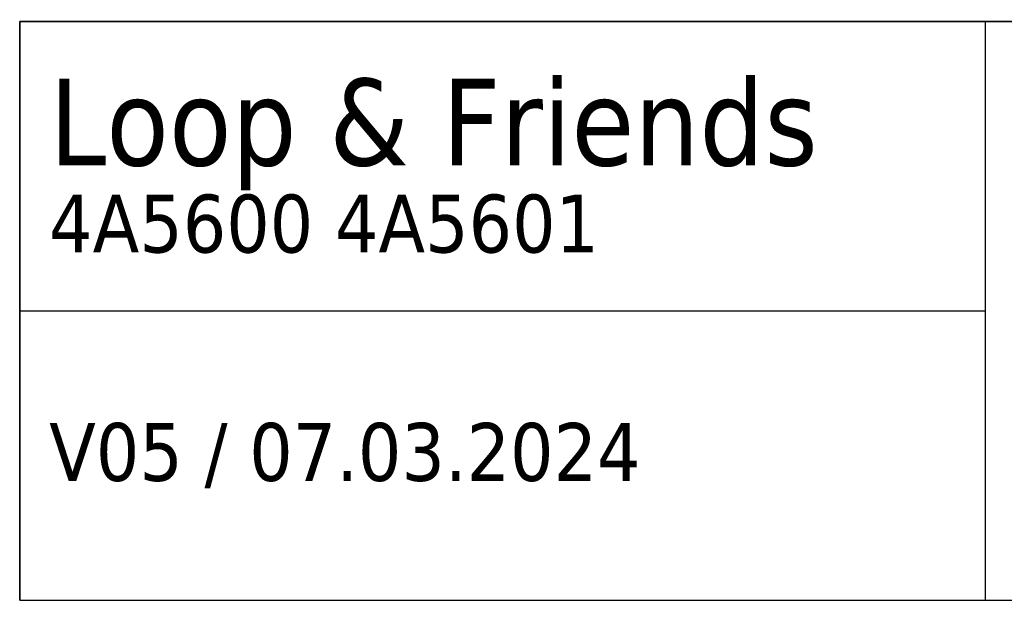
# Model space of a CAD drawing. Header units: millimetres. Extents: x 28 to 292, y 5 to 172.
# Tile 2 of 5: x 192 to 243, y 5 to 35. Entities that reach past the tile are written whole.
import ezdxf

# ---------------------------------------------------------------- set-up
doc = ezdxf.new("R2010")
doc.units = ezdxf.units.MM
doc.layers.add('253', color=7, linetype='Continuous', true_color=0xffffff)
doc.styles.add('Tahoma', font='Tahoma')

# ---------------------------------------------------------------- blocks, each defined once
blk = doc.blocks.new('TabularNote1')
at = {"layer": '253', "color": 162, "linetype": 'Continuous', "lineweight": 35}
for p, q in [((-100, 30), (-50, 30)), ((-100, 30), (-100, 15)), ((-50, 30), (0, 30)), ((-100, 15), (-100, 0))]:
    blk.add_line(p, q, dxfattribs=at)
at = {"layer": '253', "color": 162, "linetype": 'Continuous', "lineweight": 25}
for p, q in [((-50, 30), (-50, 15)), ((-100, 15), (-50, 15)), ((-50, 15), (-50, 0)), ((-100, 0), (-50, 0)), ((-50, 0), (0, 0))]:
    blk.add_line(p, q, dxfattribs=at)
at = {"layer": '253', "color": 18, "linetype": 'Continuous', "lineweight": 13, "char_height": 3, "attachment_point": 4, "line_spacing_factor": 0.801055, "style": 'Tahoma'}
for s, insert in [('\\fTahoma|b0|i0;\\W1.0000;{\\H1.50x;Loop & Friends}\\P4A5600 4A5601', (-98.475, 22.5)), ('\\fTahoma|b0|i0;\\W1.0000;V05 / 07.03.2024', (-98.475, 7.5))]:
    blk.add_mtext(s, dxfattribs=dict(at, insert=insert))

msp = doc.modelspace()

# ---------------------------------------------------------------- block references
at = {"layer": '253', "color": 162, "linetype": 'Continuous', "lineweight": 70}
msp.add_blockref('TabularNote1', (292, 5), dxfattribs=at)

doc.saveas('drawing.dxf')
